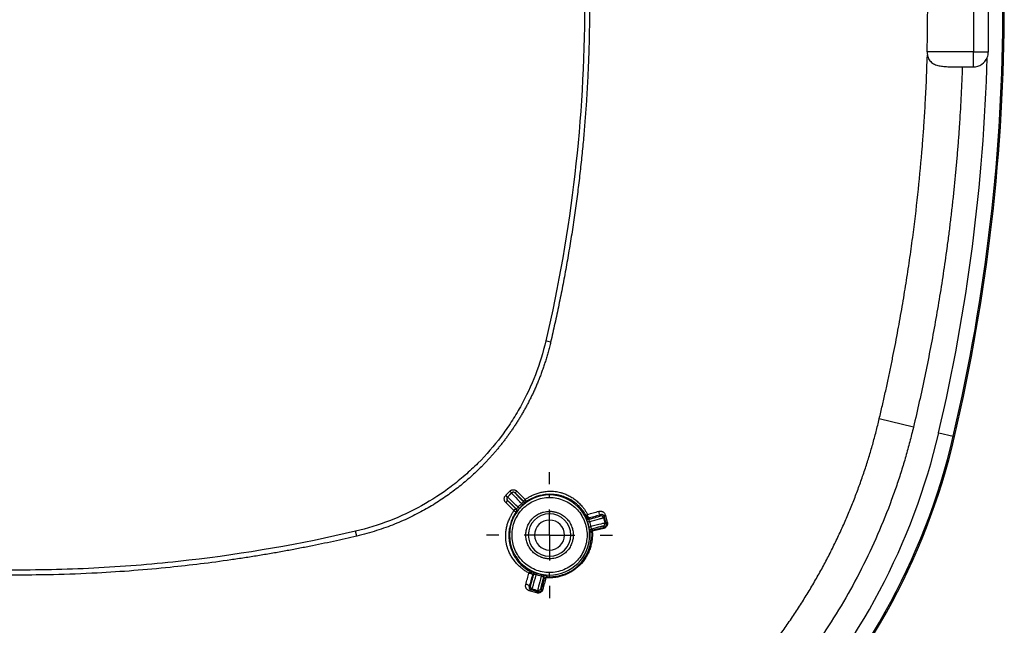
# Model space of a CAD drawing. Header units: millimetres. Extents: x 6 to 1356, y 6 to 988.
# Tile 14 of 23: x 526 to 772, y 409 to 560. Entities that reach past the tile are written whole.
import ezdxf

# ---------------------------------------------------------------- set-up
doc = ezdxf.new("R2010")
doc.units = ezdxf.units.MM
doc.header["$LTSCALE"] = 5
doc.linetypes.add('CENTERX2', pattern=[20.32, 12.7, -2.54, 2.54, -2.54])
doc.layers.add('CENTER', color=40, linetype='CENTERX2')
doc.layers.add('DIMENSIONS', color=140, linetype='Continuous', lineweight=25)
doc.styles.add('SLDTEXTSTYLE0', font='TXT', dxfattribs={"width": 0.7})
doc.dimstyles.new('SLDDIMSTYLE2', dxfattribs={"dimtxt": 10.790039, "dimasz": 16.51, "dimexe": 0, "dimexo": 0.0625, "dimgap": 2.69751, "dimtad": 0, "dimtih": 1, "dimtoh": 1, "dimlfac": 0.4, "dimrnd": 1e-09, "dimzin": 4, "dimdsep": 46, "dimtxsty": 'SLDTEXTSTYLE0', "dimsah": 1, "dimcen": 0.09, "dimadec": 0, "dimazin": 1, "dimtfac": 1, "dimtofl": 0, "dimtmove": 0, "dimatfit": 3, "dimfxl": 0, "dimfrac": 2, "dimtolj": 1, "dimtzin": 12, "dimarcsym": 0})

# ---------------------------------------------------------------- blocks, each defined once
blk = doc.blocks.new('_D_3')
at = {"layer": 'DIMENSIONS'}
for p, q in [((519.86, 704.86), (109.66, 704.86)), ((125.54, 704.86), (125.54, 586.16)), ((109.51, 566.59), (105.88, 566.59)), ((105.88, 566.59), (105.88, 549.44)), ((141.57, 566.59), (145.19, 566.59)), ((145.19, 566.59), (145.19, 549.44)), ((105.88, 549.44), (109.51, 549.44)), ((145.19, 549.44), (141.57, 549.44)), ((125.54, 422.36), (125.54, 547.03)), ((519.86, 422.36), (109.66, 422.36))]:
    blk.add_line(p, q, dxfattribs=at)
for points in [[(125.54, 704.86), (123, 688.35), (128.08, 688.35)], [(125.54, 422.36), (128.08, 438.87), (123, 438.87)]]:
    blk.add_solid(points, dxfattribs=at)
at = {"layer": 'DIMENSIONS', "char_height": 10.583, "attachment_point": 1, "style": 'SLDTEXTSTYLE0'}
for s, insert in [('113.0', (105.02, 582.65)), ('4.45', (109.51, 563.08))]:
    blk.add_mtext(s, dxfattribs=dict(at, insert=insert))
blk = doc.blocks.new('SW_CENTERMARKSYMBOL_2')
at = {"layer": 'CENTER', "color": 0}
for p, q in [((0, 12.7), (0, 15.74)), ((0, 0), (0, 6.35)), ((-12.7, 0), (-15.74, 0)), ((0, 0), (-6.35, 0)), ((0, 0), (0, -6.35)), ((0, 0), (6.35, 0)), ((12.7, 0), (15.74, 0)), ((0, -12.7), (0, -15.74))]:
    blk.add_line(p, q, dxfattribs=at)

msp = doc.modelspace()

# ---------------------------------------------------------------- linework, layer by layer
for p, q in [((764.705, 575.361), (764.705, 551.861)), ((764.705, 551.861), (753.119, 551.861)), ((764.705, 548.111), (764.705, 551.861)), ((761.935, 548.111), (764.705, 548.111)), ((658.985, 479.329), (657.768, 479.613)), ((749.714, 458.086), (741.161, 460.118)), ((756.019, 456.645), (759.67, 455.791)), ((759.67, 455.791), (759.99, 455.717)), ((759.99, 455.717), (759.99, 455.717)), ((647.754, 441.04), (648.777, 442.063)), ((648.196, 440.598), (647.754, 441.04)), ((649.219, 441.621), (648.196, 440.598)), ((649.219, 441.621), (648.777, 442.063)), ((649.219, 441.621), (649.219, 441.601)), ((650.103, 441.621), (650.545, 442.063)), ((650.103, 441.621), (650.103, 441.601)), ((652.159, 439.565), (650.103, 441.621)), ((650.545, 442.063), (652.601, 440.007)), ((658.705, 441.122), (658.705, 441.285)), ((658.705, 440.497), (658.705, 441.122)), ((648.196, 439.714), (647.754, 439.272)), ((649.81, 437.216), (647.754, 439.272)), ((648.033, 440.156), (648.013, 440.156)), ((648.196, 440.598), (648.216, 440.598)), ((648.196, 439.714), (650.252, 437.658)), ((648.216, 439.714), (648.196, 439.714)), ((652.149, 439.455), (652.159, 439.565)), ((652.601, 440.007), (652.159, 439.565)), ((652.954, 439.492), (652.948, 439.384)), ((650.252, 437.658), (649.81, 437.216)), ((650.252, 437.658), (650.362, 437.668)), ((650.433, 436.869), (650.325, 436.863)), ((658.705, 437.049), (658.705, 436.424)), ((671.4, 435.894), (671.567, 436.183)), ((672.608, 436.205), (673.149, 434.306)), ((668.705, 435.384), (668.555, 435.058)), ((672.166, 435.452), (672.354, 435.778)), ((672.892, 433.875), (672.354, 435.778)), ((672.892, 433.875), (672.533, 434.082)), ((610.488, 430.832), (610.203, 432.049)), ((669.209, 432.618), (669.567, 432.364)), ((672.455, 433.106), (672.091, 433.317)), ((658.705, 425.799), (658.705, 425.174)), ((654.758, 421.262), (654.432, 421.112)), ((658.705, 421.101), (658.705, 421.726)), ((658.705, 420.687), (658.705, 421.101)), ((657.453, 420.25), (657.199, 420.608)), ((653.608, 418.085), (653.901, 418.255)), ((655.511, 416.668), (653.612, 417.209)), ((653.634, 418.25), (653.923, 418.416)), ((654.039, 417.463), (654.364, 417.651)), ((654.039, 417.463), (655.942, 416.925)), ((655.735, 417.284), (655.942, 416.925)), ((655.897, 417.263), (656.107, 416.899)), ((656.5, 417.726), (656.71, 417.362))]:
    msp.add_line(p, q)
at = {"flags": 128}
for points in [[(764.705, 551.861), (765.438, 551.861), (766.142, 551.861), (766.791, 551.861), (767.36, 551.861), (767.826, 551.861), (768.172, 551.861), (768.385, 551.861), (768.455, 551.861)], [(671.567, 436.183), (671.479, 436.185), (671.386, 436.23), (671.294, 436.315), (671.21, 436.433), (671.14, 436.577), (671.089, 436.736), (671.06, 436.898), (671.057, 437.053)], [(653.554, 421.616), (653.708, 421.612), (653.872, 421.584), (654.032, 421.534), (654.177, 421.465), (654.297, 421.382), (654.383, 421.291), (654.43, 421.199), (654.432, 421.112)], [(653.634, 418.25), (653.632, 418.338), (653.587, 418.431), (653.502, 418.523), (653.384, 418.607), (653.24, 418.677), (653.081, 418.728), (652.919, 418.756), (652.764, 418.76)]]:
    msp.add_lwpolyline(points, dxfattribs=at)
for centre, radius, start, end in [((298.455, 563.611), 473.65, 346.84204, 13.15796), ((298.455, 563.611), 473.978, 346.84204, 13.15796), ((298.455, 563.611), 473.978, 346.84204, 13.15796), ((298.455, 563.611), 469.9, 346.84204, 358.39235), ((764.705, 551.861), 3.75, 270, 337.53262), ((595.692, 494.125), 168.4, 283.15796, 346.84204), ((595.692, 494.125), 168.728, 283.15796, 346.84204), ((595.692, 494.125), 168.728, 283.15796, 346.84204), ((595.692, 494.125), 164.65, 317.40138, 346.84204), ((658.705, 431.111), 10.011, 90, 270), ((649.661, 441.159), 0.625, 45.02044, 134.97956), ((658.705, 431.111), 10.011, 270, 90), ((648.658, 440.156), 0.625, 135.01956, 180.00151), ((648.658, 440.156), 0.625, 179.99849, 224.98044), ((637.037, 425.857), 19.713, 40.43731, 41.75721), ((652.591, 439.897), 0.625, 225.01644, 304.82296), ((649.92, 437.226), 0.625, 325.17704, 44.98356), ((663.96, 452.78), 19.713, 228.24279, 229.56269), ((658.705, 431.111), 5.312, 90, 270), ((658.705, 431.111), 5.312, 270, 90), ((671.562, 435.29), 0.625, 15.02044, 104.97956), ((672.785, 435.81), 0.433, 114.19934, 184.23675), ((658.705, 431.111), 3.75, 0, 180), ((668.394, 435.662), 0.625, 205.17706, 284.98356), ((674.844, 415.727), 19.713, 108.24279, 109.56269), ((671.929, 433.92), 0.625, 285.02044, 14.97956), ((673.327, 433.908), 0.436, 114.01685, 184.27687), ((658.705, 431.111), 3.75, 180, 0), ((664.989, 452.504), 19.713, 280.43731, 281.75721), ((669.371, 432.014), 0.625, 105.01644, 184.82296), ((672.619, 432.803), 0.345, 118.42122, 184.20995), ((653.973, 421.364), 0.489, 74.1523, 148.94108), ((653.829, 421.274), 0.625, 345.01602, 63.61502), ((654.155, 421.423), 0.625, 345.01644, 64.82296), ((674.09, 414.973), 19.713, 160.43731, 161.75721), ((637.313, 424.828), 19.713, 348.24279, 349.56269), ((657.803, 420.446), 0.625, 85.17707, 164.98356), ((654.007, 417.032), 0.433, 85.76326, 155.80072), ((654.526, 418.255), 0.625, 165.01774, 180.01539), ((654.526, 418.255), 0.625, 180.01519, 254.97912), ((655.909, 416.49), 0.436, 85.72313, 155.98316), ((655.896, 417.888), 0.625, 255.01774, 270.01539), ((655.896, 417.888), 0.625, 270.01519, 344.97912), ((657.014, 417.198), 0.345, 85.79005, 151.57877)]:
    msp.add_arc(centre, radius, start, end)
for points, knots in [([(657.768, 647.609), (661, 633.785), (663.42, 619.843), (665.846, 598.757), (666.453, 591.699), (667.261, 577.525), (667.459, 570.455), (667.447, 549.299), (666.634, 535.264), (663.41, 507.334), (661, 493.438), (657.768, 479.613)], [0, 0, 0, 0, 0.25, 0.25, 0.375, 0.375, 0.5, 0.5, 0.75, 0.75, 1, 1, 1, 1]), ([(768.455, 551.861), (768.455, 554.361), (768.455, 556.861), (768.455, 559.361), (768.455, 564.695), (768.455, 570.028), (768.455, 575.361)], [0, 0, 0, 0, 0.003000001, 0.003000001, 0.003000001, 0.0093999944, 0.0093999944, 0.0093999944, 0.0093999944]), ([(668.706, 563.611), (668.703, 562.597), (668.698, 560.513), (668.656, 557.303), (668.584, 553.925), (668.475, 550.381), (668.325, 546.674), (668.129, 542.808), (667.882, 538.79), (667.578, 534.629), (667.216, 530.336), (666.792, 525.926), (666.304, 521.417), (665.75, 516.828), (665.127, 512.176), (664.437, 507.48), (663.681, 502.758), (662.861, 498.028), (661.981, 493.309), (661.04, 488.614), (660.048, 483.954), (659.339, 480.867), (658.985, 479.329)], [0, 0, 0, 0, 0.0357773, 0.0735375, 0.1132784, 0.1549858, 0.1986319, 0.2441741, 0.291552, 0.3406683, 0.3913892, 0.4435522, 0.4969636, 0.5513989, 0.6066518, 0.6625399, 0.7188606, 0.775387, 0.8318948, 0.8882458, 0.9443209, 1, 1, 1, 1]), ([(741.161, 460.118), (741.423, 461.232), (741.94, 463.434), (742.676, 466.708), (743.376, 469.919), (744.039, 473.073), (744.669, 476.178), (745.268, 479.239), (745.839, 482.26), (746.382, 485.245), (746.899, 488.2), (747.392, 491.127), (747.862, 494.028), (748.309, 496.907), (748.734, 499.766), (749.138, 502.607), (749.878, 508.067), (750.845, 516.13), (751.62, 524.22), (752.084, 530.007), (752.364, 533.85), (752.667, 538.681), (752.971, 544.522), (753.111, 548.755), (753.187, 551.045)], [0, 0, 0, 0, 0.0373506, 0.0738522, 0.1095891, 0.1446455, 0.1791044, 0.2130315, 0.2464769, 0.2794906, 0.3121218, 0.3444155, 0.3764008, 0.4081042, 0.439552, 0.4707704, 0.5017858, 0.6194838, 0.7358828, 0.7671399, 0.8090528, 0.8616853, 0.9252083, 1, 1, 1, 1]), ([(753.187, 551.045), (753.23, 550.824), (753.291, 550.617), (753.45, 550.226), (753.548, 550.04), (753.884, 549.538), (754.169, 549.265), (754.802, 548.838), (755.156, 548.678), (755.903, 548.436), (756.294, 548.353), (757.104, 548.232), (757.527, 548.194), (758.381, 548.143), (758.813, 548.13), (760.126, 548.108), (761.028, 548.111), (761.935, 548.111)], [0, 0, 0, 0, 0.0625, 0.0625, 0.125, 0.125, 0.25, 0.25, 0.375, 0.375, 0.5, 0.5, 0.625, 0.625, 0.75, 0.75, 1, 1, 1, 1]), ([(761.935, 548.111), (761.892, 546.95), (761.806, 544.627), (761.643, 541.143), (761.454, 537.659), (761.237, 534.175), (760.993, 530.691), (760.723, 527.206), (760.425, 523.722), (760.1, 520.237), (759.747, 516.752), (759.368, 513.268), (758.962, 509.783), (758.528, 506.298), (757.938, 501.834), (757.158, 496.396), (756.148, 489.989), (755.046, 483.591), (753.853, 477.2), (752.568, 470.818), (751.198, 464.443), (750.209, 460.206), (749.714, 458.086)], [0, 0, 0, 0, 0.0383112, 0.0766363, 0.1149778, 0.1533378, 0.1917187, 0.2301228, 0.2685524, 0.3070099, 0.3454974, 0.3840174, 0.422572, 0.4611636, 0.4997944, 0.5710007, 0.6422674, 0.7136087, 0.7850386, 0.8565711, 0.9282203, 1, 1, 1, 1]), ([(657.768, 479.613), (657.09, 476.713), (656.218, 473.895), (654.101, 468.414), (652.856, 465.753), (650.705, 461.88), (649.938, 460.605), (648.316, 458.113), (647.467, 456.902), (644.803, 453.372), (642.876, 451.156), (639.76, 448.036), (638.684, 447.03), (636.454, 445.088), (635.297, 444.148), (631.743, 441.464), (629.274, 439.858), (624.143, 437.001), (621.481, 435.75), (615.96, 433.611), (613.096, 432.725), (610.203, 432.049)], [0, 0, 0, 0, 0.125, 0.125, 0.25, 0.25, 0.3125, 0.3125, 0.375, 0.375, 0.5, 0.5, 0.5625, 0.5625, 0.625, 0.625, 0.75, 0.75, 0.875, 0.875, 1, 1, 1, 1]), ([(658.985, 479.329), (658.885, 478.909), (658.686, 478.08), (658.361, 476.856), (658.02, 475.663), (657.664, 474.501), (657.294, 473.368), (656.909, 472.261), (656.511, 471.18), (656.101, 470.124), (655.679, 469.089), (655.246, 468.077), (654.803, 467.085), (654.349, 466.114), (653.885, 465.162), (653.411, 464.229), (652.928, 463.314), (652.436, 462.417), (651.935, 461.537), (651.426, 460.674), (650.909, 459.827), (650.383, 458.995), (649.851, 458.179), (649.31, 457.378), (648.762, 456.592), (648.208, 455.82), (647.646, 455.062), (647.078, 454.317), (646.503, 453.586), (645.922, 452.868), (645.334, 452.163), (644.741, 451.471), (644.141, 450.791), (643.536, 450.123), (642.925, 449.468), (642.308, 448.824), (641.463, 447.967), (640.372, 446.904), (639.007, 445.65), (637.591, 444.42), (636.119, 443.216), (634.591, 442.039), (633.005, 440.89), (631.356, 439.771), (629.643, 438.684), (627.861, 437.632), (626.008, 436.615), (624.076, 435.637), (622.062, 434.701), (619.959, 433.811), (617.759, 432.969), (615.449, 432.183), (613.019, 431.454), (611.344, 431.042), (610.488, 430.832)], [0, 0, 0, 0, 0.0179126, 0.0354329, 0.0525873, 0.069401, 0.0858985, 0.102103, 0.1180368, 0.133721, 0.1491752, 0.1644135, 0.1794468, 0.1942856, 0.2089399, 0.2234196, 0.237734, 0.2518921, 0.2659025, 0.279773, 0.2935101, 0.3071198, 0.3206081, 0.3339807, 0.347243, 0.3604003, 0.3734575, 0.3864197, 0.399291, 0.4120755, 0.4247767, 0.4373982, 0.4499435, 0.4624159, 0.4748188, 0.4871552, 0.4994283, 0.5247809, 0.5504213, 0.5763776, 0.6026798, 0.6293601, 0.6564555, 0.6840099, 0.7120711, 0.7406908, 0.7699285, 0.7998587, 0.8305644, 0.8621355, 0.8946812, 0.9283708, 0.9634041, 1, 1, 1, 1]), ([(709.753, 397.832), (710.147, 398.302), (710.935, 399.241), (712.095, 400.668), (713.239, 402.108), (714.364, 403.561), (715.471, 405.027), (716.558, 406.505), (717.626, 407.995), (718.674, 409.496), (719.703, 411.007), (720.711, 412.528), (721.699, 414.059), (722.667, 415.599), (723.614, 417.147), (724.54, 418.702), (725.445, 420.264), (726.329, 421.833), (727.192, 423.408), (728.032, 424.988), (728.851, 426.573), (729.649, 428.162), (730.425, 429.755), (731.179, 431.351), (731.912, 432.949), (732.624, 434.551), (733.314, 436.154), (733.983, 437.758), (734.63, 439.363), (735.256, 440.968), (735.861, 442.573), (736.445, 444.178), (737.008, 445.781), (737.551, 447.383), (738.072, 448.984), (738.574, 450.583), (739.055, 452.179), (739.516, 453.773), (739.957, 455.363), (740.378, 456.951), (740.782, 458.535), (741.035, 459.591), (741.161, 460.118)], [0, 0, 0, 0, 0.0261234, 0.0522476, 0.0783666, 0.1044743, 0.1305642, 0.1566304, 0.1826681, 0.2086733, 0.2346417, 0.2605688, 0.2864501, 0.312281, 0.3380565, 0.3637718, 0.3894218, 0.4150011, 0.4405047, 0.4659274, 0.4912669, 0.5165209, 0.5416872, 0.5667634, 0.5917468, 0.6166348, 0.6414246, 0.6661132, 0.6906974, 0.7151741, 0.7395398, 0.7637926, 0.7879322, 0.8119582, 0.8358701, 0.8596675, 0.8833496, 0.9069157, 0.9303649, 0.9536961, 0.9769083, 1, 1, 1, 1]), ([(749.714, 458.086), (749.566, 457.471), (749.269, 456.241), (748.797, 454.405), (748.305, 452.576), (747.792, 450.754), (747.257, 448.94), (746.701, 447.133), (746.124, 445.334), (745.526, 443.543), (744.906, 441.758), (743.414, 437.619), (740.838, 431.2), (736.812, 422.669), (732.282, 414.382), (728.267, 407.975), (725.06, 403.299), (722.85, 400.235), (720.566, 397.225), (718.213, 394.263), (716.585, 392.336), (715.77, 391.371)], [0, 0, 0, 0, 0.02512231, 0.05021617, 0.0752851, 0.10033261, 0.12536224, 0.1503775, 0.17538196, 0.20037915, 0.22537262, 0.25036591, 0.37507947, 0.49982245, 0.62471193, 0.7498555, 0.79984511, 0.84982596, 0.89982648, 0.94987505, 1, 1, 1, 1]), ([(647.754, 439.272), (647.717, 439.312), (647.643, 439.392), (647.553, 439.53), (647.468, 439.702), (647.404, 439.911), (647.38, 440.156), (647.404, 440.4), (647.477, 440.636), (647.59, 440.856), (647.7, 440.979), (647.754, 441.04)], [0, 0, 0, 0, 0.083552, 0.1666061, 0.2506183, 0.3758625, 0.4999001, 0.6240848, 0.7495128, 0.875319, 1, 1, 1, 1]), ([(648.777, 442.063), (648.817, 442.1), (648.897, 442.174), (649.035, 442.264), (649.206, 442.348), (649.416, 442.413), (649.66, 442.437), (649.905, 442.413), (650.14, 442.34), (650.361, 442.227), (650.484, 442.117), (650.545, 442.063)], [0, 0, 0, 0, 0.0831975, 0.1662161, 0.2505979, 0.3758311, 0.4998769, 0.6237414, 0.7491921, 0.8749536, 1, 1, 1, 1]), ([(650.103, 441.621), (650.072, 441.648), (650.011, 441.703), (649.901, 441.76), (649.784, 441.796), (649.661, 441.808), (649.538, 441.796), (649.42, 441.76), (649.311, 441.703), (649.25, 441.648), (649.219, 441.621)], [0, 0, 0, 0, 0.1250334, 0.2500382, 0.3750239, 0.5, 0.6249761, 0.7499618, 0.8749666, 1, 1, 1, 1]), ([(649.219, 441.601), (649.221, 441.589), (649.282, 441.518), (649.522, 441.258), (649.697, 441.074), (650.376, 440.371), (651.022, 439.712), (651.743, 438.986)], [0, 0, 0, 0, 0.25, 0.25, 0.5, 0.5, 1, 1, 1, 1]), ([(650.103, 441.601), (650.105, 441.597), (650.108, 441.588), (650.136, 441.551), (650.181, 441.499), (650.264, 441.405), (650.411, 441.245), (650.653, 440.989), (650.955, 440.674), (651.311, 440.308), (651.709, 439.901), (652.002, 439.603), (652.149, 439.455)], [0, 0, 0, 0, 0.062522, 0.1247384, 0.1870156, 0.2497191, 0.3743008, 0.4993708, 0.6236952, 0.7491623, 0.8747782, 1, 1, 1, 1]), ([(652.601, 440.007), (652.711, 440.081), (652.93, 440.228), (653.269, 440.433), (653.615, 440.627), (653.851, 440.746), (653.969, 440.805)], [0, 0, 0, 0, 0.2502476, 0.5000018, 0.7497564, 1, 1, 1, 1]), ([(658.705, 441.285), (658.587, 441.284), (658.348, 441.28), (657.979, 441.258), (657.599, 441.222), (657.102, 441.157), (656.471, 441.038), (655.746, 440.845), (655.008, 440.589), (654.405, 440.327), (653.699, 439.971), (653.267, 439.693), (652.954, 439.492)], [0, 0, 0, 0, 0.0604945, 0.122381, 0.1857648, 0.250744, 0.3705353, 0.5003619, 0.6156785, 0.7505877, 0.8195012, 1, 1, 1, 1]), ([(653.969, 440.805), (654.046, 440.844), (654.2, 440.921), (654.508, 441.075), (655.057, 441.316), (655.864, 441.611), (656.855, 441.869), (657.778, 442.017), (658.613, 442.079), (659.361, 442.077), (660.092, 442.022), (660.805, 441.919), (661.234, 441.818), (661.454, 441.766)], [0, 0, 0, 0, 0.0314561, 0.0628868, 0.1255272, 0.2500512, 0.3757623, 0.5001196, 0.595394, 0.6917625, 0.7904298, 0.8927083, 1, 1, 1, 1]), ([(667.983, 435.711), (667.907, 435.853), (667.749, 436.15), (667.478, 436.589), (667.168, 437.042), (666.814, 437.502), (666.426, 437.949), (665.97, 438.418), (665.301, 439.02), (664.332, 439.727), (663.136, 440.37), (662.165, 440.735), (661.54, 440.916), (661.188, 441.005), (660.816, 441.086), (660.384, 441.164), (659.884, 441.23), (659.31, 441.279), (658.908, 441.283), (658.705, 441.285)], [0, 0, 0, 0, 0.0433923, 0.090063, 0.1400113, 0.1932356, 0.2497336, 0.3039262, 0.3754137, 0.5010996, 0.6387283, 0.7517094, 0.7832119, 0.8144622, 0.8455395, 0.8764646, 0.9172534, 0.9583428, 1, 1, 1, 1]), ([(661.454, 441.766), (661.532, 441.744), (661.718, 441.692), (662.079, 441.571), (662.713, 441.339), (663.557, 440.949), (664.512, 440.388), (665.401, 439.735), (666.225, 438.992), (666.89, 438.258), (667.419, 437.562), (667.837, 436.934), (668.08, 436.486), (668.201, 436.263)], [0, 0, 0, 0, 0.0266977, 0.0629145, 0.1255503, 0.2502458, 0.3738645, 0.4998771, 0.6244266, 0.7500211, 0.8335791, 0.9168306, 1, 1, 1, 1]), ([(648.196, 440.598), (648.168, 440.566), (648.112, 440.503), (648.055, 440.391), (648.019, 440.275), (648.015, 440.195), (648.013, 440.156)], [0, 0, 0, 0, 0.26030266, 0.51372568, 0.76028545, 1, 1, 1, 1]), ([(648.013, 440.156), (648.015, 440.117), (648.019, 440.037), (648.055, 439.921), (648.112, 439.809), (648.168, 439.746), (648.196, 439.714)], [0, 0, 0, 0, 0.2397145, 0.4862743, 0.7396973, 1, 1, 1, 1]), ([(650.831, 438.074), (650.104, 438.795), (649.446, 439.441), (648.743, 440.12), (648.559, 440.295), (648.299, 440.535), (648.228, 440.596), (648.216, 440.598)], [0, 0, 0, 0, 0.5, 0.5, 0.75, 0.75, 1, 1, 1, 1]), ([(650.362, 437.668), (650.287, 437.742), (650.138, 437.889), (649.922, 438.101), (649.714, 438.306), (649.449, 438.565), (649.143, 438.862), (648.829, 439.163), (648.572, 439.406), (648.382, 439.581), (648.253, 439.694), (648.228, 439.707), (648.216, 439.714)], [0, 0, 0, 0, 0.0626073, 0.1250634, 0.1877428, 0.2510162, 0.3759839, 0.5008069, 0.6253766, 0.7504578, 0.8751019, 1, 1, 1, 1]), ([(658.705, 421.726), (657.477, 421.726), (656.249, 421.97), (653.979, 422.91), (652.937, 423.606), (651.2, 425.343), (650.504, 426.384), (649.564, 428.655), (649.32, 429.883), (649.32, 432.34), (649.564, 433.568), (650.504, 435.838), (651.2, 436.879), (652.937, 438.617), (653.979, 439.313), (656.249, 440.253), (657.477, 440.497), (658.705, 440.497)], [0, 0, 0, 0, 0.125, 0.125, 0.25, 0.25, 0.375, 0.375, 0.5, 0.5, 0.625, 0.625, 0.75, 0.75, 0.875, 0.875, 1, 1, 1, 1]), ([(651.743, 438.986), (651.77, 439.008), (651.826, 439.053), (651.904, 439.119), (651.976, 439.18), (652.036, 439.234), (652.112, 439.307), (652.176, 439.393), (652.158, 439.434), (652.149, 439.455)], [0, 0, 0, 0, 0.1059737, 0.2107306, 0.3125707, 0.4100445, 0.5021254, 0.7445087, 1, 1, 1, 1]), ([(652.948, 439.384), (652.946, 439.381), (652.943, 439.377), (652.92, 439.358), (652.878, 439.324), (652.806, 439.269), (652.694, 439.183), (652.556, 439.074), (652.394, 438.945), (652.22, 438.8), (652.1, 438.695), (652.041, 438.643)], [0, 0, 0, 0, 0.0843829, 0.1676663, 0.2509454, 0.3767821, 0.5000004, 0.6245339, 0.7497022, 0.8758286, 1, 1, 1, 1]), ([(652.159, 439.565), (652.261, 439.463), (652.399, 439.398), (652.687, 439.371), (652.835, 439.41), (652.954, 439.492)], [0, 0, 0, 0, 0.5, 0.5, 1, 1, 1, 1]), ([(652.954, 439.492), (652.953, 439.494), (652.95, 439.498), (652.929, 439.528), (652.897, 439.575), (652.856, 439.635), (652.813, 439.697), (652.766, 439.766), (652.695, 439.869), (652.635, 439.956), (652.601, 440.007)], [0, 0, 0, 0, 0.1188125, 0.2398004, 0.366112, 0.500142, 0.5842288, 0.6748401, 0.8099441, 1, 1, 1, 1]), ([(658.705, 440.497), (659.934, 440.497), (661.162, 440.253), (663.432, 439.313), (664.474, 438.617), (666.211, 436.879), (666.907, 435.838), (667.847, 433.568), (668.091, 432.34), (668.091, 429.883), (667.847, 428.655), (666.907, 426.384), (666.211, 425.343), (664.474, 423.606), (663.432, 422.91), (661.162, 421.97), (659.934, 421.726), (658.705, 421.726)], [0, 0, 0, 0, 0.125, 0.125, 0.25, 0.25, 0.375, 0.375, 0.5, 0.5, 0.625, 0.625, 0.75, 0.75, 0.875, 0.875, 1, 1, 1, 1]), ([(648.051, 428.363), (648.026, 428.463), (647.978, 428.659), (647.915, 428.97), (647.86, 429.286), (647.815, 429.608), (647.78, 429.935), (647.756, 430.266), (647.742, 430.6), (647.74, 430.938), (647.749, 431.278), (647.769, 431.621), (647.822, 432.18), (647.948, 432.965), (648.207, 433.956), (648.502, 434.762), (648.742, 435.31), (648.896, 435.617), (648.973, 435.77), (649.012, 435.847)], [0, 0, 0, 0, 0.0495171, 0.0978344, 0.1450896, 0.1914172, 0.2369484, 0.2818108, 0.3261278, 0.3700184, 0.413597, 0.4569729, 0.5002502, 0.6246574, 0.7504861, 0.8748892, 0.9372927, 0.968564, 1, 1, 1, 1]), ([(650.325, 436.863), (650.243, 436.74), (650.079, 436.494), (649.853, 436.112), (649.597, 435.635), (649.349, 435.1), (649.019, 434.248), (648.728, 433.204), (648.539, 431.891), (648.515, 430.637), (648.615, 429.638), (648.746, 428.914), (648.856, 428.442), (648.989, 427.965), (649.187, 427.364), (649.511, 426.582), (649.914, 425.818), (650.434, 425.002), (651.04, 424.221), (651.768, 423.471), (652.427, 422.908), (653.013, 422.479), (653.557, 422.13), (653.928, 421.93), (654.106, 421.834)], [0, 0, 0, 0, 0.0204576, 0.0409151, 0.0613727, 0.0953818, 0.1224557, 0.1878152, 0.2449679, 0.3079518, 0.3686428, 0.3997993, 0.4312279, 0.4551879, 0.4948899, 0.5538694, 0.6211165, 0.6659599, 0.747413, 0.8184912, 0.8743055, 0.9191627, 0.961061, 1, 1, 1, 1]), ([(649.012, 435.847), (649.071, 435.966), (649.19, 436.202), (649.384, 436.548), (649.589, 436.887), (649.736, 437.106), (649.81, 437.216)], [0, 0, 0, 0, 0.2502436, 0.4999982, 0.7497524, 1, 1, 1, 1]), ([(649.81, 437.216), (649.848, 437.19), (649.912, 437.146), (650.009, 437.08), (650.095, 437.021), (650.204, 436.946), (650.302, 436.879), (650.318, 436.868), (650.325, 436.863)], [0, 0, 0, 0, 0.1412558, 0.2408029, 0.3818411, 0.5011957, 0.7725923, 1, 1, 1, 1]), ([(650.252, 437.658), (650.346, 437.564), (650.418, 437.423), (650.446, 437.124), (650.401, 436.972), (650.325, 436.863)], [0, 0, 0, 0, 0.5, 0.5, 1, 1, 1, 1]), ([(650.362, 437.668), (650.372, 437.662), (650.392, 437.649), (650.432, 437.656), (650.479, 437.683), (650.553, 437.745), (650.667, 437.875), (650.775, 438.006), (650.831, 438.074)], [0, 0, 0, 0, 0.1298219, 0.2572262, 0.3814831, 0.5016946, 0.7399516, 1, 1, 1, 1]), ([(651.174, 437.776), (651.139, 437.736), (651.07, 437.657), (650.969, 437.539), (650.858, 437.405), (650.743, 437.262), (650.635, 437.123), (650.549, 437.011), (650.487, 436.931), (650.445, 436.879), (650.437, 436.872), (650.433, 436.869)], [0, 0, 0, 0, 0.0827786, 0.165686, 0.2504837, 0.3752314, 0.4995784, 0.6223614, 0.7486328, 0.8738248, 1, 1, 1, 1]), ([(658.705, 425.174), (658.58, 425.176), (658.331, 425.18), (657.96, 425.217), (657.593, 425.274), (657.23, 425.355), (656.871, 425.46), (656.257, 425.681), (655.422, 426.112), (654.479, 426.884), (653.706, 427.827), (653.162, 428.883), (652.837, 429.991), (652.734, 431.111), (652.837, 432.23), (653.161, 433.339), (653.706, 434.395), (654.478, 435.338), (655.421, 436.11), (656.367, 436.598), (657.224, 436.877), (657.959, 437.023), (658.456, 437.04), (658.705, 437.049)], [0, 0, 0, 0, 0.020137, 0.0401217, 0.0600334, 0.0799522, 0.0999581, 0.1201302, 0.1850445, 0.2500926, 0.3150015, 0.380055, 0.4399696, 0.5000281, 0.5599481, 0.6200013, 0.6849156, 0.7499637, 0.8148727, 0.8799261, 0.920025, 0.9598354, 1, 1, 1, 1]), ([(658.705, 437.049), (658.831, 437.047), (659.08, 437.042), (659.451, 437.006), (659.818, 436.949), (660.181, 436.867), (660.54, 436.763), (661.154, 436.541), (661.989, 436.111), (662.932, 435.339), (663.705, 434.396), (664.249, 433.34), (664.574, 432.231), (664.677, 431.112), (664.574, 429.992), (664.25, 428.884), (663.705, 427.828), (662.933, 426.885), (661.99, 426.112), (661.044, 425.624), (660.187, 425.345), (659.452, 425.2), (658.955, 425.183), (658.705, 425.174)], [0, 0, 0, 0, 0.020137, 0.0401217, 0.0600334, 0.0799522, 0.0999581, 0.1201302, 0.1850445, 0.2500926, 0.3150015, 0.380055, 0.4399696, 0.5000281, 0.5599481, 0.6200013, 0.6849156, 0.7499637, 0.8148727, 0.8799261, 0.920025, 0.9598354, 1, 1, 1, 1]), ([(668.201, 436.263), (668.176, 436.241), (668.128, 436.201), (668.048, 436.109), (667.975, 435.986), (667.951, 435.862), (667.959, 435.772), (667.975, 435.732), (667.983, 435.711)], [0, 0, 0, 0, 0.1318458, 0.2440731, 0.4999972, 0.7559212, 0.8727445, 1, 1, 1, 1]), ([(668.705, 435.384), (668.691, 435.382), (668.661, 435.378), (668.606, 435.388), (668.532, 435.424), (668.442, 435.504), (668.344, 435.642), (668.264, 435.821), (668.218, 435.998), (668.199, 436.146), (668.2, 436.224), (668.201, 436.263)], [0, 0, 0, 0, 0.0591587, 0.1360906, 0.2308245, 0.3626513, 0.5002552, 0.6612931, 0.8052848, 0.9031917, 1, 1, 1, 1]), ([(668.201, 436.263), (668.676, 436.394), (669.631, 436.658), (670.579, 436.92), (671.057, 437.053)], [0, 0, 0, 0, 0.4969143, 1, 1, 1, 1]), ([(668.555, 435.058), (668.657, 435.086), (668.859, 435.142), (669.151, 435.223), (669.432, 435.301), (669.789, 435.401), (670.199, 435.518), (670.616, 435.639), (670.955, 435.74), (671.202, 435.817), (671.364, 435.873), (671.388, 435.887), (671.4, 435.894)], [0, 0, 0, 0, 0.0626073, 0.1250634, 0.1877428, 0.2510162, 0.3759839, 0.5008069, 0.6253766, 0.7504578, 0.8751019, 1, 1, 1, 1]), ([(671.567, 436.183), (671.089, 436.049), (670.137, 435.784), (669.18, 435.517), (668.705, 435.384)], [0, 0, 0, 0, 0.5030709, 1, 1, 1, 1]), ([(671.057, 437.053), (671.1, 437.063), (671.187, 437.084), (671.317, 437.099), (671.448, 437.101), (671.616, 437.086), (671.815, 437.039), (672.031, 436.942), (672.225, 436.809), (672.39, 436.641), (672.525, 436.443), (672.58, 436.283), (672.608, 436.205)], [0, 0, 0, 0, 0.0597486, 0.12096, 0.1842076, 0.2500118, 0.3728822, 0.4993967, 0.6259207, 0.7497093, 0.8764385, 1, 1, 1, 1]), ([(672.354, 435.778), (672.345, 435.802), (672.328, 435.854), (672.288, 435.925), (672.241, 435.99), (672.169, 436.064), (672.073, 436.132), (671.955, 436.182), (671.834, 436.208), (671.71, 436.215), (671.611, 436.193), (671.567, 436.183)], [0, 0, 0, 0, 0.074126, 0.1574554, 0.2500678, 0.3338256, 0.5003572, 0.6420408, 0.750132, 0.8883818, 1, 1, 1, 1]), ([(668.243, 434.302), (668.226, 434.352), (668.192, 434.451), (668.14, 434.597), (668.08, 434.76), (668.013, 434.932), (667.947, 435.095), (667.893, 435.226), (667.855, 435.319), (667.83, 435.381), (667.829, 435.391), (667.828, 435.396)], [0, 0, 0, 0, 0.0827786, 0.165686, 0.2504837, 0.3752314, 0.4995784, 0.6223614, 0.7486328, 0.8738248, 1, 1, 1, 1]), ([(667.983, 435.711), (668.011, 435.662), (668.054, 435.587), (668.119, 435.531), (668.142, 435.511)], [0, 0, 0, 0, 0.64908, 1, 1, 1, 1]), ([(668.142, 435.511), (668.149, 435.505), (668.19, 435.465), (668.305, 435.404), (668.492, 435.349), (668.634, 435.373), (668.705, 435.384)], [0, 0, 0, 0, 0.048281, 0.2864961, 0.6432475, 1, 1, 1, 1]), ([(668.555, 435.058), (668.545, 435.053), (668.524, 435.042), (668.51, 435.004), (668.51, 434.95), (668.527, 434.855), (668.582, 434.691), (668.641, 434.532), (668.673, 434.449)], [0, 0, 0, 0, 0.1298219, 0.2572262, 0.3814831, 0.5016946, 0.7399516, 1, 1, 1, 1]), ([(668.673, 434.449), (669.661, 434.718), (670.549, 434.965), (671.489, 435.235), (671.732, 435.307), (672.07, 435.412), (672.159, 435.443), (672.166, 435.452)], [0, 0, 0, 0, 0.5, 0.5, 0.75, 0.75, 1, 1, 1, 1]), ([(672.533, 434.082), (672.522, 434.087), (672.43, 434.069), (672.085, 433.991), (671.838, 433.932), (670.889, 433.696), (669.996, 433.465), (669.006, 433.204)], [0, 0, 0, 0, 0.25, 0.25, 0.5, 0.5, 1, 1, 1, 1]), ([(672.166, 435.452), (672.227, 435.224), (672.349, 434.767), (672.472, 434.31), (672.533, 434.082)], [0, 0, 0, 0, 0.5, 1, 1, 1, 1]), ([(673.149, 434.306), (673.161, 434.258), (673.184, 434.166), (673.199, 434.019), (673.197, 433.84), (673.161, 433.628), (673.065, 433.387), (672.917, 433.164), (672.723, 432.984), (672.503, 432.849), (672.353, 432.802), (672.276, 432.778)], [0, 0, 0, 0, 0.08685214, 0.16975807, 0.24976885, 0.37857179, 0.49958868, 0.62397762, 0.74958276, 0.87048311, 1, 1, 1, 1]), ([(672.455, 433.106), (672.491, 433.117), (672.556, 433.136), (672.657, 433.192), (672.746, 433.266), (672.82, 433.356), (672.895, 433.496), (672.932, 433.688), (672.907, 433.806), (672.892, 433.875)], [0, 0, 0, 0, 0.1282148, 0.2357736, 0.3279362, 0.4128725, 0.5007905, 0.706296, 1, 1, 1, 1]), ([(526.205, 422.361), (512.066, 422.361), (497.997, 423.171), (469.997, 426.395), (456.066, 428.809), (442.208, 432.049)], [0, 0, 0, 0, 0.5, 0.5, 1, 1, 1, 1]), ([(610.203, 432.049), (596.413, 428.825), (582.506, 426.409), (561.472, 423.983), (554.432, 423.374), (540.294, 422.562), (533.241, 422.361), (526.205, 422.361)], [0, 0, 0, 0, 0.5, 0.5, 0.75, 0.75, 1, 1, 1, 1]), ([(669.394, 432.043), (669.402, 431.902), (669.42, 431.621), (669.425, 431.194), (669.415, 430.768), (669.387, 430.342), (669.32, 429.689), (669.166, 428.809), (668.846, 427.692), (668.4, 426.593), (667.624, 425.164), (666.319, 423.504), (664.661, 422.198), (663.228, 421.419), (662.13, 420.972), (661.014, 420.653), (660.038, 420.481), (659.192, 420.405), (658.478, 420.385), (658.01, 420.41), (657.774, 420.423)], [0, 0, 0, 0, 0.0255967, 0.0508558, 0.0758094, 0.1004903, 0.1249325, 0.1884443, 0.2499928, 0.313355, 0.3751011, 0.4994772, 0.6248315, 0.6864421, 0.7497007, 0.8111817, 0.8746492, 0.9156447, 0.957377, 1, 1, 1, 1]), ([(658.705, 420.687), (658.861, 420.687), (659.167, 420.687), (659.631, 420.714), (660.088, 420.76), (660.541, 420.826), (660.987, 420.911), (661.425, 421.015), (661.855, 421.138), (662.276, 421.277), (663.234, 421.64), (664.692, 422.415), (666.432, 423.916), (667.795, 425.75), (668.503, 427.34), (668.844, 428.534), (669.003, 429.308), (669.102, 430.103), (669.144, 430.916), (669.118, 431.451), (669.104, 431.723)], [0, 0, 0, 0, 0.030467, 0.0602566, 0.0893855, 0.1178716, 0.1457343, 0.1729941, 0.199673, 0.2257946, 0.251384, 0.3782525, 0.500106, 0.6207248, 0.7483459, 0.7946688, 0.8428898, 0.8931213, 0.9454622, 1, 1, 1, 1]), ([(668.748, 431.962), (668.747, 431.964), (668.745, 431.969), (668.74, 431.998), (668.732, 432.052), (668.72, 432.142), (668.701, 432.282), (668.677, 432.456), (668.645, 432.66), (668.606, 432.884), (668.576, 433.04), (668.56, 433.117)], [0, 0, 0, 0, 0.0843829, 0.1676663, 0.2509454, 0.3767821, 0.5000004, 0.6245339, 0.7497022, 0.8758286, 1, 1, 1, 1]), ([(669.006, 433.204), (669.012, 433.169), (669.023, 433.099), (669.041, 432.997), (669.058, 432.905), (669.075, 432.825), (669.1, 432.723), (669.142, 432.626), (669.186, 432.621), (669.209, 432.618)], [0, 0, 0, 0, 0.1059737, 0.2107306, 0.3125707, 0.4100445, 0.5021254, 0.7445087, 1, 1, 1, 1]), ([(669.104, 431.777), (669.107, 431.903), (669.153, 432.041), (669.326, 432.257), (669.448, 432.332), (669.567, 432.364)], [0, 0, 0, 0, 0.5, 0.5, 1, 1, 1, 1]), ([(669.104, 431.723), (669.104, 431.731), (669.104, 431.745), (669.108, 431.775), (669.124, 431.828), (669.169, 431.897), (669.259, 431.978), (669.344, 432.019), (669.394, 432.043)], [0, 0, 0, 0, 0.0604008, 0.1216663, 0.2463047, 0.5003345, 0.7067684, 1, 1, 1, 1]), ([(672.091, 433.317), (672.086, 433.317), (672.077, 433.319), (672.032, 433.313), (671.964, 433.3), (671.84, 433.275), (671.628, 433.228), (671.285, 433.146), (670.863, 433.042), (670.367, 432.917), (669.816, 432.776), (669.411, 432.671), (669.209, 432.618)], [0, 0, 0, 0, 0.06252199, 0.12473837, 0.18701562, 0.24971914, 0.3743008, 0.49937079, 0.6236952, 0.7491623, 0.87477816, 1, 1, 1, 1]), ([(672.276, 432.778), (671.794, 432.655), (670.836, 432.411), (669.872, 432.165), (669.394, 432.043)], [0, 0, 0, 0, 0.5029973, 1, 1, 1, 1]), ([(669.394, 432.043), (669.397, 432.07), (669.403, 432.124), (669.422, 432.197), (669.452, 432.267), (669.498, 432.332), (669.543, 432.353), (669.567, 432.364)], [0, 0, 0, 0, 0.1624646, 0.3284456, 0.5003253, 0.7367295, 1, 1, 1, 1]), ([(669.567, 432.364), (670.046, 432.487), (671.012, 432.736), (671.972, 432.982), (672.455, 433.106)], [0, 0, 0, 0, 0.4968525, 1, 1, 1, 1]), ([(610.488, 430.832), (609.532, 430.611), (607.601, 430.164), (604.67, 429.517), (601.676, 428.88), (598.618, 428.257), (595.498, 427.649), (592.315, 427.057), (589.07, 426.483), (585.765, 425.929), (582.404, 425.397), (575.102, 424.309), (562.839, 422.802), (548.026, 421.653), (535.402, 421.183), (527.589, 421.095), (522.058, 421.128), (517.948, 421.196), (513.582, 421.317), (508.965, 421.502), (504.106, 421.758), (499.019, 422.098), (493.723, 422.526), (488.246, 423.048), (482.62, 423.669), (476.88, 424.395), (471.061, 425.225), (465.198, 426.156), (459.326, 427.185), (453.477, 428.309), (447.674, 429.515), (443.835, 430.394), (441.923, 430.832)], [0, 0, 0, 0, 0.0173082, 0.0349624, 0.0529628, 0.0713098, 0.0900033, 0.1090434, 0.1284283, 0.1481409, 0.1681577, 0.1884552, 0.2783932, 0.386052, 0.4504606, 0.5012224, 0.5238741, 0.54805, 0.5737416, 0.6009249, 0.6295586, 0.6595767, 0.690868, 0.7232842, 0.7566407, 0.7907238, 0.8253492, 0.8603299, 0.8954514, 0.9305166, 0.9654041, 1, 1, 1, 1]), ([(653.554, 421.616), (653.419, 421.688), (653.148, 421.832), (652.758, 422.068), (652.378, 422.317), (652.012, 422.581), (651.479, 422.998), (650.817, 423.599), (650.075, 424.424), (649.424, 425.313), (648.865, 426.265), (648.477, 427.106), (648.246, 427.738), (648.125, 428.099), (648.073, 428.285), (648.051, 428.363)], [0, 0, 0, 0, 0.0500591, 0.1001165, 0.1502227, 0.2004265, 0.2507752, 0.3767517, 0.501704, 0.6271559, 0.7502626, 0.8746148, 0.937127, 0.9733166, 1, 1, 1, 1]), ([(652.764, 418.76), (652.896, 419.238), (653.159, 420.186), (653.423, 421.141), (653.554, 421.616)], [0, 0, 0, 0, 0.5030857, 1, 1, 1, 1]), ([(654.432, 421.112), (654.3, 420.637), (654.033, 419.679), (653.768, 418.728), (653.634, 418.25)], [0, 0, 0, 0, 0.4969291, 1, 1, 1, 1]), ([(653.923, 418.416), (653.926, 418.42), (653.932, 418.428), (653.949, 418.47), (653.972, 418.535), (654.012, 418.654), (654.077, 418.862), (654.178, 419.199), (654.299, 419.618), (654.439, 420.109), (654.592, 420.657), (654.703, 421.06), (654.758, 421.262)], [0, 0, 0, 0, 0.062522, 0.1247384, 0.1870156, 0.2497191, 0.3743008, 0.4993708, 0.6236952, 0.7491623, 0.8747782, 1, 1, 1, 1]), ([(654.364, 417.651), (654.374, 417.658), (654.405, 417.747), (654.51, 418.085), (654.582, 418.328), (654.852, 419.268), (655.099, 420.156), (655.368, 421.144)], [0, 0, 0, 0, 0.25, 0.25, 0.5, 0.5, 1, 1, 1, 1]), ([(654.42, 421.989), (654.423, 421.989), (654.428, 421.988), (654.456, 421.978), (654.507, 421.958), (654.591, 421.924), (654.721, 421.87), (654.884, 421.804), (655.077, 421.729), (655.29, 421.651), (655.44, 421.599), (655.515, 421.574)], [0, 0, 0, 0, 0.0843829, 0.1676663, 0.2509454, 0.3767821, 0.5000004, 0.6245339, 0.7497022, 0.8758286, 1, 1, 1, 1]), ([(655.368, 421.144), (655.334, 421.157), (655.267, 421.182), (655.171, 421.217), (655.083, 421.249), (655.005, 421.274), (654.904, 421.303), (654.799, 421.316), (654.772, 421.28), (654.758, 421.262)], [0, 0, 0, 0, 0.1059737, 0.2107306, 0.3125707, 0.4100445, 0.5021254, 0.7445087, 1, 1, 1, 1]), ([(656.7, 421.256), (656.751, 421.246), (656.854, 421.226), (657.007, 421.198), (657.178, 421.169), (657.361, 421.14), (657.534, 421.116), (657.675, 421.097), (657.775, 421.084), (657.841, 421.074), (657.85, 421.07), (657.855, 421.069)], [0, 0, 0, 0, 0.0827786, 0.165686, 0.2504837, 0.3752314, 0.4995784, 0.6223614, 0.7486328, 0.8738249, 1, 1, 1, 1]), ([(653.612, 417.209), (653.56, 417.226), (653.455, 417.26), (653.314, 417.333), (653.185, 417.421), (653.069, 417.527), (652.967, 417.65), (652.866, 417.807), (652.778, 418), (652.723, 418.239), (652.708, 418.493), (652.746, 418.673), (652.764, 418.76)], [0, 0, 0, 0, 0.08122, 0.1621821, 0.2437698, 0.3268395, 0.412195, 0.50057, 0.6267086, 0.7494061, 0.878748, 1, 1, 1, 1]), ([(656.613, 420.811), (656.352, 419.821), (656.121, 418.927), (655.885, 417.979), (655.826, 417.732), (655.748, 417.387), (655.73, 417.295), (655.735, 417.284)], [0, 0, 0, 0, 0.5, 0.5, 0.75, 0.75, 1, 1, 1, 1]), ([(657.199, 420.608), (657.172, 420.506), (657.119, 420.303), (657.043, 420.01), (656.971, 419.727), (656.879, 419.368), (656.775, 418.955), (656.671, 418.533), (656.589, 418.189), (656.533, 417.936), (656.499, 417.768), (656.5, 417.74), (656.5, 417.726)], [0, 0, 0, 0, 0.0626073, 0.1250634, 0.1877428, 0.2510162, 0.3759839, 0.5008069, 0.6253766, 0.7504578, 0.8751019, 1, 1, 1, 1]), ([(657.199, 420.608), (657.199, 420.62), (657.201, 420.643), (657.175, 420.674), (657.127, 420.702), (657.037, 420.734), (656.867, 420.768), (656.7, 420.796), (656.613, 420.811)], [0, 0, 0, 0, 0.1298219, 0.2572262, 0.3814831, 0.5016946, 0.7399516, 1, 1, 1, 1]), ([(656.71, 417.362), (656.835, 417.845), (657.081, 418.804), (657.33, 419.77), (657.453, 420.25)], [0, 0, 0, 0, 0.5031475, 1, 1, 1, 1]), ([(657.774, 420.423), (657.651, 419.944), (657.406, 418.981), (657.162, 418.023), (657.039, 417.541)], [0, 0, 0, 0, 0.4970026, 1, 1, 1, 1]), ([(657.453, 420.25), (657.487, 420.377), (657.571, 420.509), (657.811, 420.682), (657.962, 420.72), (658.094, 420.712)], [0, 0, 0, 0, 0.5, 0.5, 1, 1, 1, 1]), ([(657.453, 420.25), (657.457, 420.261), (657.465, 420.283), (657.495, 420.324), (657.551, 420.367), (657.646, 420.407), (657.727, 420.417), (657.774, 420.423)], [0, 0, 0, 0, 0.11069035, 0.24683226, 0.50023699, 0.71647424, 1, 1, 1, 1]), ([(657.774, 420.423), (657.785, 420.45), (657.81, 420.505), (657.858, 420.579), (657.922, 420.65), (657.988, 420.692), (658.049, 420.711), (658.079, 420.712), (658.094, 420.712)], [0, 0, 0, 0, 0.1518219, 0.3183132, 0.5001313, 0.7539542, 0.8769386, 1, 1, 1, 1]), ([(658.094, 420.712), (658.195, 420.706), (658.398, 420.693), (658.603, 420.689), (658.705, 420.687)], [0, 0, 0, 0, 0.5036818, 1, 1, 1, 1]), ([(653.634, 418.25), (653.627, 418.223), (653.613, 418.165), (653.61, 418.113), (653.608, 418.085)], [0, 0, 0, 0, 0.46745378, 1, 1, 1, 1]), ([(653.608, 418.085), (653.608, 418.05), (653.61, 417.965), (653.643, 417.833), (653.712, 417.695), (653.815, 417.582), (653.925, 417.505), (654.005, 417.476), (654.039, 417.463)], [0, 0, 0, 0, 0.1195435, 0.2861468, 0.4998966, 0.7088748, 0.8755219, 1, 1, 1, 1]), ([(657.039, 417.541), (657.024, 417.489), (656.994, 417.388), (656.922, 417.239), (656.815, 417.074), (656.654, 416.902), (656.432, 416.753), (656.191, 416.656), (655.953, 416.616), (655.72, 416.619), (655.582, 416.651), (655.511, 416.668)], [0, 0, 0, 0, 0.08738858, 0.17007071, 0.25007908, 0.375107, 0.49935044, 0.62029243, 0.7494187, 0.87075975, 1, 1, 1, 1]), ([(655.942, 416.925), (655.969, 416.918), (656.02, 416.904), (656.079, 416.901), (656.107, 416.899)], [0, 0, 0, 0, 0.5327138, 1, 1, 1, 1]), ([(656.107, 416.899), (656.14, 416.899), (656.203, 416.9), (656.304, 416.923), (656.399, 416.961), (656.519, 417.035), (656.657, 417.189), (656.691, 417.299), (656.71, 417.362)], [0, 0, 0, 0, 0.1560047, 0.2883076, 0.4011418, 0.5012416, 0.7129125, 1, 1, 1, 1])]:
    msp.add_open_spline(points, degree=3, knots=knots)
for points in [[(753.119, 551.861), (753.223, 555.728), (753.277, 559.637), (753.277, 563.611)], [(753.119, 551.861), (753.112, 551.583), (753.135, 551.311), (753.187, 551.045)], [(768.171, 550.428), (768.361, 550.887), (768.455, 551.365), (768.455, 551.861)], [(649.219, 441.601), (648.885, 441.267), (648.55, 440.932), (648.216, 440.598)], [(650.831, 438.074), (651.116, 438.395), (651.422, 438.701), (651.743, 438.986)], [(652.041, 438.643), (651.735, 438.372), (651.445, 438.082), (651.174, 437.776)], [(667.828, 435.396), (667.881, 435.5), (667.933, 435.604), (667.983, 435.711)], [(668.56, 433.117), (668.479, 433.518), (668.373, 433.914), (668.243, 434.302)], [(668.673, 434.449), (668.808, 434.042), (668.92, 433.624), (669.006, 433.204)], [(669.104, 431.723), (668.987, 431.806), (668.868, 431.885), (668.748, 431.962)], [(669.104, 431.723), (669.103, 431.741), (669.103, 431.759), (669.104, 431.777)], [(654.106, 421.834), (654.212, 421.884), (654.317, 421.936), (654.42, 421.989)], [(656.613, 420.811), (656.193, 420.897), (655.774, 421.009), (655.368, 421.144)], [(655.515, 421.574), (655.903, 421.444), (656.299, 421.338), (656.7, 421.256)], [(657.855, 421.069), (657.932, 420.949), (658.011, 420.83), (658.094, 420.712)], [(654.364, 417.651), (654.821, 417.529), (655.278, 417.406), (655.735, 417.284)]]:
    msp.add_open_spline(points, degree=3)
at = {"layer": 'DIMENSIONS'}
msp.add_line((526.205, 422.361), (464.356, 422.361), dxfattribs=at)

# ---------------------------------------------------------------- block references
at = {"layer": 'CENTER'}
msp.add_blockref('SW_CENTERMARKSYMBOL_2', (658.705, 431.111), dxfattribs=at)

# ---------------------------------------------------------------- dimensions: what is measured, and where the dimension line sits
at = {"layer": 'DIMENSIONS'}
dim = msp.add_linear_dim(base=(125.538, 422.361), p1=(526.205, 704.861), p2=(526.205, 422.361), angle=90, dimstyle='SLDDIMSTYLE2', dxfattribs=at)
dim.commit()
dim.dimension.update_dxf_attribs({"geometry": '_D_3', "text_midpoint": (125.538, 566.591), "dimtype": 160})

doc.saveas('drawing.dxf')
